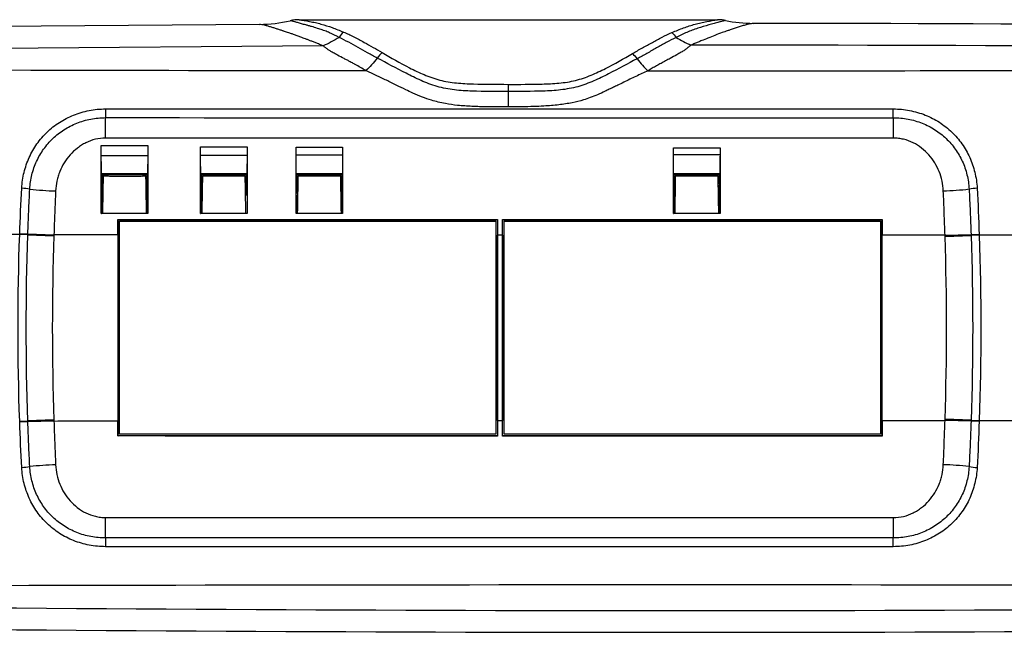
# Model space of a CAD drawing. Header units: millimetres. Extents: x -293 to 8, y -238 to -158.
# Tile 2 of 3: x -228 to -99, y -238 to -158. Entities that reach past the tile are written whole.
import ezdxf

# ---------------------------------------------------------------- set-up
doc = ezdxf.new("R2010")
doc.units = ezdxf.units.MM

msp = doc.modelspace()

# ---------------------------------------------------------------- linework, layer by layer
at = {"color": 7, "linetype": 'Continuous', "lineweight": 25}
for p, q in [((-196.76, -158.32), (-267.79, -158.91)), ((-191.57, -157.71), (-136.83, -157.71)), ((-188.43, -161.13), (-267.75, -161.76)), ((-216.91, -169.39), (-216.91, -170.53)), ((-113.81, -170.54), (-113.81, -169.39)), ((-216.92, -173.2), (-216.91, -170.53)), ((-113.81, -170.54), (-113.81, -173.2)), ((-217.39, -177.96), (-216.84, -177.96)), ((-217.25, -178.19), (-217.39, -178.19)), ((-211.84, -177.96), (-216.84, -177.96)), ((-216.46, -178.19), (-216.84, -177.96)), ((-212.27, -178.22), (-216.41, -178.22)), ((-215.29, -178.12), (-215.29, -178.19)), ((-214.31, -178.14), (-214.31, -178.19)), ((-214.02, -178.11), (-214.02, -178.19)), ((-213.81, -178.11), (-213.81, -178.19)), ((-212.91, -178.16), (-212.91, -178.19)), ((-212.72, -178.15), (-212.72, -178.19)), ((-212.19, -178.18), (-211.84, -177.96)), ((-212.02, -178.07), (-212.02, -178.19)), ((-211.84, -177.96), (-211.5, -177.96)), ((-211.64, -178.19), (-211.5, -178.19)), ((-211.5, -177.96), (-211.5, -178.14)), ((-204.38, -177.97), (-198.5, -177.97)), ((-204.38, -178.19), (-204.24, -178.19)), ((-198.64, -178.19), (-198.5, -178.19)), ((-198.5, -177.97), (-198.5, -178.14)), ((-191.88, -177.98), (-186, -177.98)), ((-191.88, -178.19), (-191.82, -178.19)), ((-191.88, -178.2), (-191.74, -178.2)), ((-188.11, -177.96), (-188.12, -178.19)), ((-186.14, -178.2), (-186, -178.2)), ((-186, -177.98), (-186, -178.14)), ((-142.48, -177.98), (-140.94, -177.98)), ((-142.48, -178.2), (-142.34, -178.2)), ((-141.32, -178.19), (-141.33, -177.96)), ((-136.94, -177.98), (-140.94, -177.98)), ((-140.76, -178.09), (-140.94, -177.98)), ((-137.12, -178.09), (-140.76, -178.09)), ((-140.76, -178.19), (-140.76, -178.09)), ((-137.12, -178.09), (-136.94, -177.98)), ((-137.12, -178.19), (-137.12, -178.09)), ((-136.94, -177.98), (-136.6, -177.98)), ((-136.74, -178.19), (-136.6, -178.19)), ((-136.6, -177.98), (-136.6, -178.14)), ((-217.4, -179.82), (-217.27, -179.81)), ((-198.47, -180.69), (-198.48, -179.31)), ((-191.9, -179.31), (-191.9, -180.44)), ((-185.97, -180.84), (-185.98, -179.31)), ((-217.41, -180.69), (-217.28, -180.69)), ((-211.47, -180.69), (-211.59, -180.69)), ((-204.28, -180.69), (-204.41, -180.69)), ((-198.47, -180.69), (-198.59, -180.69)), ((-191.91, -180.69), (-191.92, -183.02)), ((-185.99, -180.69), (-186.09, -180.69)), ((-136.58, -180.69), (-136.69, -180.69)), ((-215.31, -183.88), (-215.28, -183.91)), ((-215.28, -212.18), (-215.28, -183.91)), ((-215.28, -183.91), (-165.63, -183.91)), ((-215.08, -211.98), (-215.08, -184.08)), ((-215.08, -184.08), (-165.83, -184.08)), ((-191.92, -183.02), (-191.85, -183.02)), ((-186.03, -183.02), (-185.96, -183.02)), ((-165.83, -184.08), (-165.83, -211.98)), ((-165.61, -183.88), (-165.63, -183.91)), ((-165.63, -183.91), (-165.63, -212.18)), ((-164.98, -183.88), (-164.95, -183.91)), ((-164.95, -212.18), (-164.95, -183.91)), ((-164.95, -183.91), (-115.3, -183.91)), ((-164.75, -211.98), (-164.75, -184.08)), ((-164.75, -184.08), (-115.5, -184.08)), ((-115.5, -184.08), (-115.5, -211.98)), ((-115.27, -183.88), (-115.3, -183.91)), ((-115.3, -183.91), (-115.3, -212.18)), ((-227.09, -185.8), (-228.16, -185.75)), ((-227.09, -185.88), (-228.16, -185.84)), ((-227.09, -185.74), (-223.68, -185.85)), ((-227.09, -185.8), (-223.68, -185.91)), ((-227.09, -185.88), (-223.68, -186)), ((-164.98, -185.93), (-165.61, -185.93)), ((-107.04, -185.92), (-103.63, -185.82)), ((-107.04, -185.99), (-103.63, -185.87)), ((-107.04, -186.08), (-103.63, -185.96)), ((-102.57, -185.83), (-103.63, -185.87)), ((-102.56, -185.92), (-103.63, -185.96)), ((-103.63, -210.13), (-107.04, -210.01)), ((-228.16, -210.25), (-227.09, -210.21)), ((-228.16, -210.33), (-227.09, -210.29)), ((-223.68, -210.09), (-227.09, -210.21)), ((-223.68, -210.18), (-227.09, -210.29)), ((-223.68, -210.24), (-227.09, -210.34)), ((-165.61, -210.16), (-164.98, -210.16)), ((-103.63, -210.21), (-107.04, -210.1)), ((-103.63, -210.27), (-107.04, -210.17)), ((-103.63, -210.13), (-102.56, -210.17)), ((-103.63, -210.21), (-102.57, -210.26)), ((-215.31, -212.2), (-215.28, -212.18)), ((-165.63, -212.18), (-215.28, -212.18)), ((-165.83, -211.98), (-215.08, -211.98)), ((-165.61, -212.21), (-165.63, -212.18)), ((-164.98, -212.21), (-164.95, -212.18)), ((-115.3, -212.18), (-164.95, -212.18)), ((-115.5, -211.98), (-164.75, -211.98)), ((-115.27, -212.21), (-115.3, -212.18)), ((-216.91, -225.55), (-216.92, -222.88)), ((-113.81, -222.89), (-113.81, -225.55)), ((-216.91, -225.55), (-216.91, -226.69)), ((-113.81, -226.69), (-113.81, -225.55))]:
    msp.add_line(p, q, dxfattribs=at)
at = {"color": 8, "linetype": 'Continuous', "lineweight": 25}
for p, q in [((-217.24, -178.21), (-217.39, -178.21)), ((-213.44, -178.14), (-213.44, -178.19)), ((-204.4, -179.05), (-204.25, -179.05)), ((-198.62, -179.02), (-198.48, -179.02)), ((-191.9, -178.99), (-191.75, -178.99)), ((-186.12, -179.06), (-185.98, -179.06)), ((-136.58, -179.64), (-136.71, -179.64))]:
    msp.add_line(p, q, dxfattribs=at)
at = {"color": 7, "linetype": 'Continuous', "lineweight": 25, "flags": 128}
for points in [[(-217.46, -177.89), (-217.42, -177.93), (-217.39, -177.96)], [(-217.38, -178.14), (-217.39, -178.03), (-217.39, -177.96)], [(-211.42, -177.89), (-211.46, -177.93), (-211.5, -177.96)], [(-204.46, -177.89), (-204.42, -177.93), (-204.38, -177.97)], [(-204.38, -178.14), (-204.38, -178.03), (-204.38, -177.97)], [(-198.42, -177.89), (-198.46, -177.93), (-198.5, -177.97)], [(-191.96, -177.89), (-191.92, -177.93), (-191.88, -177.98)], [(-191.88, -178.14), (-191.88, -178.03), (-191.88, -177.98)], [(-185.92, -177.89), (-185.96, -177.93), (-186, -177.98)], [(-142.57, -177.89), (-142.52, -177.94), (-142.48, -177.98)], [(-142.48, -178.14), (-142.48, -178.04), (-142.48, -177.98)], [(-136.51, -177.89), (-136.56, -177.94), (-136.6, -177.98)], [(-142.49, -180.69), (-142.48, -181.27), (-142.47, -181.87), (-142.46, -182.48)], [(-142.45, -183.08), (-142.46, -182.26), (-142.47, -181.47), (-142.49, -180.69)], [(-142.46, -182.48), (-142.45, -182.66), (-142.45, -182.81), (-142.45, -182.94), (-142.45, -183.03), (-142.45, -183.08)], [(-217.49, -183.09), (-217.47, -183.07), (-217.45, -183.05), (-217.42, -183.02)], [(-211.39, -183.09), (-211.42, -183.06), (-211.46, -183.02)], [(-204.49, -183.09), (-204.45, -183.06), (-204.42, -183.02)], [(-198.39, -183.09), (-198.43, -183.06), (-198.46, -183.02)], [(-191.99, -183.09), (-191.95, -183.06), (-191.92, -183.02)], [(-185.89, -183.09), (-185.93, -183.06), (-185.96, -183.02)], [(-142.59, -183.09), (-142.55, -183.06), (-142.52, -183.02)], [(-136.49, -183.09), (-136.53, -183.06), (-136.56, -183.02)]]:
    msp.add_lwpolyline(points, dxfattribs=at)
at = {"color": 7, "linetype": 'Continuous', "lineweight": 25}
for centre, radius, start, end in [((-142.36, -11036.67), 10878.48, 89.339383, 89.946209), ((-142.36, -11036.67), 10875.63, 89.339383, 89.989095), ((-228.49, -191.03), 11.27, 81.5527, 86.9493), ((-222.34, -142.24), 37.9, 263.1947, 268.3126), ((-108.37, -142.82), 37.32, 271.7073, 276.8985), ((-102.23, -190.84), 11.08, 93.1105, 98.5919), ((-228.49, -205.06), 11.27, 273.0505, 278.447), ((-222.34, -253.85), 37.9, 91.6873, 96.8052), ((-108.37, -253.26), 37.32, 83.1017, 88.2928), ((-102.23, -205.25), 11.09, 261.4083, 266.8897), ((-142.36, 10640.58), 10875.63, 269.339383, 270.660617), ((-142.36, 10640.58), 10878.48, 269.339383, 270.660617)]:
    msp.add_arc(centre, radius, start, end, dxfattribs=at)
for points, knots in [([(-188.43, -161.13), (-188.59, -161.07), (-188.92, -160.94), (-189.38, -160.75), (-189.81, -160.58), (-190.21, -160.43), (-190.57, -160.29), (-190.9, -160.17), (-191.2, -160.05), (-191.55, -159.92), (-191.95, -159.77), (-192.39, -159.61), (-192.77, -159.48), (-193.09, -159.37), (-193.36, -159.29), (-193.56, -159.22), (-193.82, -159.14), (-194.15, -159.03), (-194.57, -158.89), (-194.99, -158.75), (-195.43, -158.62), (-195.81, -158.51), (-196.16, -158.43), (-196.47, -158.37), (-196.67, -158.34), (-196.77, -158.32)], [0, 0, 0, 0, 0.054045, 0.104605, 0.151681, 0.195276, 0.235392, 0.272034, 0.305206, 0.334916, 0.391553, 0.441657, 0.485229, 0.522268, 0.552777, 0.576757, 0.594212, 0.64407, 0.696614, 0.75192, 0.810053, 0.871067, 0.914139, 0.957117, 1, 1, 1, 1]), ([(-196.76, -158.32), (-196.76, -158.32), (-196.76, -158.32), (-196.76, -158.32), (-195.41, -158.32), (-194.06, -158.16), (-192.75, -157.84)], [0.000525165, 0.000525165, 0.000525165, 0.000525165, 0.000525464, 0.000525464, 0.000525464, 0.004571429, 0.004571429, 0.004571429, 0.004571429]), ([(-191.57, -157.71), (-191.64, -157.71), (-191.77, -157.71), (-191.97, -157.72), (-192.2, -157.74), (-192.46, -157.78), (-192.65, -157.82), (-192.75, -157.84)], [0, 0, 0, 0, 0.166726, 0.333362, 0.499978, 0.752348, 1, 1, 1, 1]), ([(-190.72, -158.4), (-190.91, -158.34), (-191.09, -158.29), (-191.45, -158.19), (-191.63, -158.14), (-191.79, -158.09)], [0, 0, 0, 0, 0.5, 0.5, 1, 1, 1, 1]), ([(-191.57, -157.71), (-191.16, -157.77), (-190.7, -157.85), (-190.08, -157.97), (-189.95, -157.99), (-189.71, -158.04), (-189.58, -158.06), (-189.21, -158.15), (-188.97, -158.21), (-188.23, -158.41), (-187.75, -158.57), (-186.78, -158.92), (-186.28, -159.11), (-185.79, -159.32)], [0, 0, 0, 0, 0.25, 0.25, 0.3125, 0.3125, 0.375, 0.375, 0.5, 0.5, 0.75, 0.75, 1, 1, 1, 1]), ([(-189.18, -158.84), (-189.44, -158.75), (-189.7, -158.68), (-190.08, -158.57), (-190.21, -158.53), (-190.4, -158.48), (-190.46, -158.46), (-190.59, -158.43), (-190.65, -158.42), (-190.72, -158.4)], [0, 0, 0, 0, 0.5, 0.5, 0.75, 0.75, 0.875, 0.875, 1, 1, 1, 1]), ([(-142.78, -159.38), (-142.27, -159.17), (-141.76, -158.97), (-140.76, -158.6), (-140.26, -158.44), (-139.51, -158.23), (-139.26, -158.17), (-138.87, -158.08), (-138.75, -158.05), (-138.49, -158), (-138.36, -157.98), (-137.73, -157.86), (-137.26, -157.78), (-136.83, -157.71)], [0, 0, 0, 0, 0.25, 0.25, 0.5, 0.5, 0.625, 0.625, 0.6875, 0.6875, 0.75, 0.75, 1, 1, 1, 1]), ([(-136.64, -158.03), (-136.74, -158.06), (-136.84, -158.09), (-137.05, -158.15), (-137.16, -158.18), (-137.38, -158.24), (-137.49, -158.27), (-137.72, -158.34), (-137.83, -158.37), (-138.44, -158.53), (-138.92, -158.67), (-139.65, -158.91), (-139.89, -158.99), (-140.37, -159.17), (-140.61, -159.27), (-141.32, -159.57), (-141.79, -159.8), (-142.25, -160.04)], [0, 0, 0, 0, 0.0625, 0.0625, 0.125, 0.125, 0.1875, 0.1875, 0.25, 0.25, 0.5, 0.5, 0.625, 0.625, 0.75, 0.75, 1, 1, 1, 1]), ([(-132.14, -158.19), (-132.24, -158.21), (-132.43, -158.24), (-132.74, -158.3), (-133.13, -158.39), (-133.59, -158.52), (-134.12, -158.69), (-134.63, -158.87), (-135.1, -159.03), (-135.63, -159.2), (-136.3, -159.43), (-137.14, -159.75), (-138.03, -160.11), (-138.76, -160.4), (-139.35, -160.64), (-139.82, -160.83), (-140.13, -160.97), (-140.29, -161.03)], [0, 0, 0, 0, 0.039757, 0.083553, 0.131388, 0.207979, 0.279652, 0.346524, 0.408735, 0.455034, 0.534075, 0.645864, 0.751309, 0.842792, 0.894818, 0.947221, 1, 1, 1, 1]), ([(-135.78, -157.81), (-135.84, -157.8), (-135.95, -157.78), (-136.12, -157.75), (-136.33, -157.73), (-136.56, -157.71), (-136.74, -157.71), (-136.83, -157.71)], [0, 0, 0, 0, 0.166079, 0.332715, 0.500046, 0.752842, 1, 1, 1, 1]), ([(-188.87, -158.94), (-188.87, -158.94), (-188.87, -158.94), (-188.87, -158.94), (-188.97, -158.9), (-189.08, -158.87), (-189.18, -158.84), (-189.18, -158.84), (-189.18, -158.84), (-189.18, -158.84)], [-0.00000006, -0.00000006, -0.00000006, -0.00000006, 0, 0, 0, 0.0003968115, 0.0003968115, 0.0003968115, 0.0003968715, 0.0003968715, 0.0003968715, 0.0003968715]), ([(-186.34, -160.02), (-186.76, -159.81), (-187.18, -159.61), (-187.8, -159.34), (-188.01, -159.25), (-188.44, -159.09), (-188.65, -159.01), (-188.87, -158.94)], [0, 0, 0, 0, 0.5, 0.5, 0.75, 0.75, 1, 1, 1, 1]), ([(-185.79, -159.32), (-185.32, -159.51), (-184.87, -159.73), (-183.96, -160.18), (-183.52, -160.42), (-183.08, -160.68)], [0, 0, 0, 0, 0.5, 0.5, 1, 1, 1, 1]), ([(-145.35, -160.68), (-144.93, -160.44), (-144.51, -160.21), (-143.65, -159.77), (-143.22, -159.57), (-142.78, -159.38)], [0, 0, 0, 0, 0.5, 0.5, 1, 1, 1, 1]), ([(-181.36, -162.73), (-181.78, -162.5), (-182.2, -162.27), (-183.03, -161.81), (-183.44, -161.57), (-184.68, -160.88), (-185.51, -160.44), (-186.34, -160.02)], [0, 0, 0, 0, 0.25, 0.25, 0.5, 0.5, 1, 1, 1, 1]), ([(-183.08, -160.68), (-182.68, -160.89), (-182.28, -161.11), (-181.5, -161.55), (-181.11, -161.78), (-180.72, -162.01)], [0, 0, 0, 0, 0.5, 0.5, 1, 1, 1, 1]), ([(-147.95, -162.14), (-147.52, -161.89), (-147.09, -161.64), (-146.22, -161.15), (-145.79, -160.91), (-145.35, -160.68)], [0, 0, 0, 0, 0.5, 0.5, 1, 1, 1, 1]), ([(-142.25, -160.04), (-142.68, -160.26), (-143.1, -160.47), (-143.95, -160.93), (-144.37, -161.16), (-145.21, -161.64), (-145.63, -161.88), (-146.48, -162.35), (-146.91, -162.59), (-147.34, -162.82)], [0, 0, 0, 0, 0.25, 0.25, 0.5, 0.5, 0.75, 0.75, 1, 1, 1, 1]), ([(-140.29, -161.03), (-140.34, -161.08), (-140.44, -161.17), (-140.6, -161.3), (-140.77, -161.44), (-140.95, -161.57), (-141.15, -161.7), (-141.35, -161.84), (-141.69, -162.05), (-142.24, -162.36), (-142.93, -162.73), (-143.62, -163.1), (-144.21, -163.42), (-144.79, -163.74), (-145.36, -164.07), (-145.74, -164.28), (-145.92, -164.39)], [0, 0, 0, 0, 0.032458, 0.065921, 0.100427, 0.136007, 0.172692, 0.210508, 0.249481, 0.353743, 0.499391, 0.601793, 0.703046, 0.803159, 0.902141, 1, 1, 1, 1]), ([(-182.84, -164.37), (-183.08, -164.24), (-183.56, -163.98), (-184.06, -163.67), (-184.42, -163.47), (-184.63, -163.36), (-184.92, -163.2), (-185.29, -163.01), (-185.84, -162.73), (-186.47, -162.4), (-187.08, -162.07), (-187.51, -161.81), (-187.85, -161.58), (-188.15, -161.36), (-188.34, -161.21), (-188.43, -161.13)], [0, 0, 0, 0, 0.126524, 0.250431, 0.275837, 0.313557, 0.3636, 0.425971, 0.500672, 0.645698, 0.750823, 0.818086, 0.881948, 0.942536, 1, 1, 1, 1]), ([(-180.72, -162.01), (-179.56, -162.68), (-178.38, -163.37), (-176.52, -164.32), (-175.88, -164.63), (-174.9, -165.04), (-174.57, -165.17), (-173.88, -165.41), (-173.53, -165.52), (-172.46, -165.8), (-171.73, -165.91), (-170.25, -166.06), (-169.5, -166.1), (-167.24, -166.17), (-165.74, -166.17), (-164.24, -166.17)], [0, 0, 0, 0, 0.25, 0.25, 0.375, 0.375, 0.4375, 0.4375, 0.5, 0.5, 0.625, 0.625, 0.75, 0.75, 1, 1, 1, 1]), ([(-164.24, -166.17), (-162.75, -166.17), (-161.27, -166.18), (-159.05, -166.11), (-158.31, -166.08), (-157.21, -165.97), (-156.84, -165.93), (-156.11, -165.81), (-155.75, -165.74), (-154.69, -165.48), (-154.02, -165.24), (-152.73, -164.71), (-152.1, -164.41), (-150.26, -163.48), (-149.09, -162.81), (-147.95, -162.14)], [0, 0, 0, 0, 0.25, 0.25, 0.375, 0.375, 0.4375, 0.4375, 0.5, 0.5, 0.625, 0.625, 0.75, 0.75, 1, 1, 1, 1]), ([(-164.24, -167.1), (-165.8, -167.11), (-167.37, -167.11), (-169.71, -167.03), (-170.49, -166.99), (-172.03, -166.81), (-172.78, -166.67), (-173.89, -166.35), (-174.25, -166.23), (-174.95, -165.96), (-175.29, -165.82), (-176.3, -165.37), (-176.95, -165.05), (-178.88, -164.08), (-180.12, -163.39), (-181.36, -162.73)], [0, 0, 0, 0, 0.25, 0.25, 0.375, 0.375, 0.5, 0.5, 0.5625, 0.5625, 0.625, 0.625, 0.75, 0.75, 1, 1, 1, 1]), ([(-147.34, -162.82), (-148.56, -163.48), (-149.8, -164.15), (-151.72, -165.12), (-152.36, -165.43), (-153.69, -166.01), (-154.38, -166.28), (-155.47, -166.58), (-155.84, -166.66), (-156.6, -166.8), (-156.98, -166.86), (-158.11, -166.99), (-158.88, -167.03), (-161.17, -167.11), (-162.7, -167.1), (-164.24, -167.1)], [0, 0, 0, 0, 0.25, 0.25, 0.375, 0.375, 0.5, 0.5, 0.5625, 0.5625, 0.625, 0.625, 0.75, 0.75, 1, 1, 1, 1]), ([(-164.22, -169.13), (-164.6, -169.13), (-165.32, -169.13), (-166.36, -169.13), (-167.32, -169.12), (-168.18, -169.09), (-169.34, -169.05), (-170.76, -168.95), (-172.23, -168.75), (-173.37, -168.5), (-174.38, -168.23), (-175.5, -167.84), (-176.61, -167.36), (-177.72, -166.83), (-178.87, -166.27), (-180.16, -165.64), (-181.51, -165), (-182.4, -164.58), (-182.84, -164.37)], [0, 0, 0, 0, 0.056292, 0.108028, 0.155215, 0.197858, 0.235967, 0.329233, 0.409327, 0.457559, 0.503977, 0.567766, 0.639127, 0.692411, 0.761403, 0.841434, 0.920966, 1, 1, 1, 1]), ([(-145.92, -164.4), (-146.18, -164.52), (-146.71, -164.76), (-147.51, -165.13), (-148.3, -165.51), (-149.09, -165.9), (-149.8, -166.25), (-150.43, -166.56), (-150.98, -166.82), (-151.67, -167.15), (-152.49, -167.53), (-153.44, -167.91), (-154.53, -168.28), (-155.91, -168.62), (-157.65, -168.88), (-159.33, -169.02), (-160.95, -169.08), (-162.51, -169.12), (-163.63, -169.13), (-164.23, -169.13)], [0, 0, 0, 0, 0.047797, 0.095535, 0.143214, 0.190834, 0.238396, 0.271808, 0.304219, 0.335633, 0.39456, 0.447862, 0.49573, 0.574938, 0.664132, 0.76412, 0.830504, 0.90912, 1, 1, 1, 1]), ([(-227.89, -179.77), (-227.85, -179.06), (-227.75, -178.37), (-227.5, -177.36), (-227.41, -177.03), (-227.18, -176.38), (-227.05, -176.05), (-226.63, -175.12), (-226.29, -174.53), (-225.51, -173.42), (-225.06, -172.89), (-224.08, -171.95), (-223.55, -171.53), (-222.68, -170.97), (-222.37, -170.79), (-221.75, -170.47), (-221.43, -170.33), (-220.46, -169.94), (-219.78, -169.73), (-218.36, -169.46), (-217.64, -169.39), (-216.91, -169.39)], [0, 0, 0, 0, 0.125, 0.125, 0.1875, 0.1875, 0.25, 0.25, 0.375, 0.375, 0.5, 0.5, 0.625, 0.625, 0.6875, 0.6875, 0.75, 0.75, 0.875, 0.875, 1, 1, 1, 1]), ([(-113.81, -169.39), (-113.08, -169.39), (-112.37, -169.46), (-111.32, -169.66), (-110.97, -169.75), (-110.28, -169.95), (-109.95, -170.06), (-108.97, -170.45), (-108.36, -170.77), (-107.2, -171.51), (-106.65, -171.94), (-105.66, -172.89), (-105.22, -173.41), (-104.63, -174.24), (-104.45, -174.52), (-104.11, -175.12), (-103.95, -175.42), (-103.53, -176.36), (-103.31, -177.01), (-103.06, -178.02), (-102.99, -178.37), (-102.89, -179.06), (-102.85, -179.41), (-102.83, -179.77)], [0, 0, 0, 0, 0.125, 0.125, 0.1875, 0.1875, 0.25, 0.25, 0.375, 0.375, 0.5, 0.5, 0.625, 0.625, 0.6875, 0.6875, 0.75, 0.75, 0.875, 0.875, 0.9375, 0.9375, 1, 1, 1, 1]), ([(-226.84, -179.88), (-226.8, -179.24), (-226.71, -178.62), (-226.49, -177.71), (-226.4, -177.41), (-226.19, -176.83), (-226.08, -176.53), (-225.69, -175.69), (-225.38, -175.16), (-224.67, -174.16), (-224.26, -173.68), (-223.37, -172.83), (-222.89, -172.45), (-222.1, -171.95), (-221.83, -171.79), (-221.27, -171.5), (-220.98, -171.37), (-220.1, -171.02), (-219.49, -170.84), (-218.54, -170.66), (-218.21, -170.61), (-217.57, -170.55), (-217.24, -170.53), (-216.91, -170.53)], [0, 0, 0, 0, 0.125, 0.125, 0.1875, 0.1875, 0.25, 0.25, 0.375, 0.375, 0.5, 0.5, 0.625, 0.625, 0.6875, 0.6875, 0.75, 0.75, 0.875, 0.875, 0.9375, 0.9375, 1, 1, 1, 1]), ([(-113.81, -170.54), (-113.15, -170.54), (-112.51, -170.6), (-111.25, -170.84), (-110.63, -171.02), (-109.45, -171.49), (-108.89, -171.77), (-108.1, -172.28), (-107.84, -172.46), (-107.36, -172.84), (-107.13, -173.05), (-106.68, -173.47), (-106.47, -173.69), (-106.07, -174.16), (-105.87, -174.4), (-105.34, -175.15), (-105.03, -175.68), (-104.65, -176.52), (-104.53, -176.81), (-104.33, -177.4), (-104.24, -177.7), (-104.02, -178.61), (-103.92, -179.24), (-103.89, -179.88)], [0, 0, 0, 0, 0.125, 0.125, 0.25, 0.25, 0.375, 0.375, 0.4375, 0.4375, 0.5, 0.5, 0.5625, 0.5625, 0.625, 0.625, 0.75, 0.75, 0.8125, 0.8125, 0.875, 0.875, 1, 1, 1, 1]), ([(-216.92, -173.2), (-217.37, -173.2), (-217.81, -173.26), (-218.69, -173.47), (-219.1, -173.63), (-219.7, -173.92), (-219.89, -174.03), (-220.26, -174.26), (-220.44, -174.39), (-220.96, -174.78), (-221.27, -175.08), (-221.85, -175.73), (-222.11, -176.07), (-222.56, -176.8), (-222.75, -177.18), (-222.99, -177.78), (-223.07, -177.99), (-223.19, -178.41), (-223.25, -178.62), (-223.39, -179.25), (-223.44, -179.69), (-223.46, -180.13)], [0, 0, 0, 0, 0.125, 0.125, 0.25, 0.25, 0.3125, 0.3125, 0.375, 0.375, 0.5, 0.5, 0.625, 0.625, 0.75, 0.75, 0.8125, 0.8125, 0.875, 0.875, 1, 1, 1, 1]), ([(-107.26, -180.13), (-107.3, -179.24), (-107.48, -178.4), (-107.96, -177.2), (-108.16, -176.81), (-108.61, -176.08), (-108.86, -175.73), (-109.44, -175.09), (-109.76, -174.79), (-110.45, -174.25), (-110.82, -174.02), (-111.61, -173.62), (-112.03, -173.47), (-112.68, -173.31), (-112.91, -173.27), (-113.35, -173.22), (-113.58, -173.2), (-113.81, -173.2)], [0, 0, 0, 0, 0.25, 0.25, 0.375, 0.375, 0.5, 0.5, 0.625, 0.625, 0.75, 0.75, 0.875, 0.875, 0.9375, 0.9375, 1, 1, 1, 1]), ([(-217.49, -183.09), (-217.49, -181.56), (-217.49, -180.04), (-217.49, -177.04), (-217.49, -175.58), (-217.49, -174.16)], [0, 0, 0, 0, 0.5, 0.5, 1, 1, 1, 1]), ([(-217.49, -174.16), (-216.47, -174.16), (-215.46, -174.16), (-214.44, -174.16), (-213.42, -174.16), (-212.41, -174.16), (-211.39, -174.16)], [0.000050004, 0.000050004, 0.000050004, 0.000050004, 0.003102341, 0.003102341, 0.003102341, 0.006150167, 0.006150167, 0.006150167, 0.006150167]), ([(-217.48, -175.55), (-217.48, -175.32), (-217.49, -175.09), (-217.49, -174.61), (-217.49, -174.38), (-217.49, -174.16)], [0, 0, 0, 0, 0.5, 0.5, 1, 1, 1, 1]), ([(-211.39, -174.16), (-211.39, -174.38), (-211.39, -174.61), (-211.39, -175.09), (-211.4, -175.32), (-211.4, -175.55)], [0, 0, 0, 0, 0.5, 0.5, 1, 1, 1, 1]), ([(-211.39, -174.16), (-211.39, -175.58), (-211.39, -177.05), (-211.39, -180.04), (-211.39, -181.56), (-211.39, -183.09)], [0, 0, 0, 0, 0.5, 0.5, 1, 1, 1, 1]), ([(-204.49, -183.09), (-204.49, -181.59), (-204.49, -180.1), (-204.49, -177.16), (-204.49, -175.73), (-204.49, -174.33)], [0, 0, 0, 0, 0.5, 0.5, 1, 1, 1, 1]), ([(-204.49, -174.33), (-203.47, -174.33), (-202.46, -174.33), (-201.44, -174.33), (-200.42, -174.33), (-199.41, -174.33), (-198.39, -174.33)], [0.000050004, 0.000050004, 0.000050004, 0.000050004, 0.003101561, 0.003101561, 0.003101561, 0.006150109, 0.006150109, 0.006150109, 0.006150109]), ([(-204.48, -175.48), (-204.49, -175.29), (-204.49, -175.09), (-204.49, -174.7), (-204.49, -174.51), (-204.49, -174.33)], [0, 0, 0, 0, 0.5, 0.5, 1, 1, 1, 1]), ([(-198.39, -174.33), (-198.39, -174.51), (-198.39, -174.7), (-198.39, -175.09), (-198.39, -175.29), (-198.4, -175.48)], [0, 0, 0, 0, 0.5, 0.5, 1, 1, 1, 1]), ([(-198.39, -174.33), (-198.39, -175.73), (-198.39, -177.17), (-198.39, -180.1), (-198.39, -181.59), (-198.39, -183.09)], [0, 0, 0, 0, 0.5, 0.5, 1, 1, 1, 1]), ([(-191.99, -183.09), (-191.99, -181.6), (-191.99, -180.11), (-191.99, -177.19), (-191.99, -175.77), (-191.99, -174.38)], [0, 0, 0, 0, 0.5, 0.5, 1, 1, 1, 1]), ([(-191.99, -174.38), (-190.97, -174.38), (-189.96, -174.38), (-188.94, -174.38), (-187.92, -174.38), (-186.91, -174.38), (-185.89, -174.38)], [0.000050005, 0.000050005, 0.000050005, 0.000050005, 0.003101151, 0.003101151, 0.003101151, 0.006150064, 0.006150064, 0.006150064, 0.006150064]), ([(-191.98, -175.46), (-191.99, -175.28), (-191.99, -175.09), (-191.99, -174.73), (-191.99, -174.55), (-191.99, -174.38)], [0, 0, 0, 0, 0.5, 0.5, 1, 1, 1, 1]), ([(-185.89, -174.38), (-185.89, -174.55), (-185.89, -174.72), (-185.89, -175.09), (-185.89, -175.28), (-185.9, -175.46)], [0, 0, 0, 0, 0.5, 0.5, 1, 1, 1, 1]), ([(-185.89, -174.38), (-185.89, -175.77), (-185.89, -177.2), (-185.89, -180.12), (-185.89, -181.6), (-185.89, -183.09)], [0, 0, 0, 0, 0.5, 0.5, 1, 1, 1, 1]), ([(-142.59, -183.09), (-142.59, -181.61), (-142.59, -180.15), (-142.59, -177.26), (-142.59, -175.85), (-142.59, -174.48)], [0, 0, 0, 0, 0.5, 0.5, 1, 1, 1, 1]), ([(-142.59, -174.48), (-141.57, -174.48), (-140.56, -174.48), (-139.54, -174.48), (-138.52, -174.48), (-137.51, -174.48), (-136.49, -174.48)], [0.000050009, 0.000050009, 0.000050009, 0.000050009, 0.003099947, 0.003099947, 0.003099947, 0.006149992, 0.006149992, 0.006149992, 0.006149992]), ([(-142.59, -175.39), (-142.59, -175.23), (-142.59, -175.08), (-142.59, -174.77), (-142.59, -174.62), (-142.59, -174.48)], [0, 0, 0, 0, 0.5, 0.5, 1, 1, 1, 1]), ([(-136.49, -174.48), (-136.49, -175.85), (-136.49, -177.27), (-136.49, -180.15), (-136.49, -181.61), (-136.49, -183.09)], [0, 0, 0, 0, 0.5, 0.5, 1, 1, 1, 1]), ([(-136.49, -174.48), (-136.49, -174.62), (-136.49, -174.77), (-136.49, -175.07), (-136.49, -175.23), (-136.49, -175.39)], [0, 0, 0, 0, 0.5, 0.5, 1, 1, 1, 1]), ([(-217.46, -177.89), (-217.46, -177.65), (-217.46, -177.4), (-217.46, -177.15), (-217.47, -176.88), (-217.47, -176.61), (-217.47, -176.35), (-217.48, -176.08), (-217.48, -175.82), (-217.48, -175.55)], [0, 0, 0, 0, 0.00078384, 0.00078384, 0.00078384, 0.001622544, 0.001622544, 0.001622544, 0.002461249, 0.002461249, 0.002461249, 0.002461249]), ([(-211.4, -175.55), (-212.41, -175.55), (-213.42, -175.55), (-214.44, -175.55), (-215.45, -175.55), (-216.47, -175.55), (-217.48, -175.55)], [0.000056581, 0.000056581, 0.000056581, 0.000056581, 0.003096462, 0.003096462, 0.003096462, 0.006139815, 0.006139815, 0.006139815, 0.006139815]), ([(-211.4, -175.55), (-211.4, -175.94), (-211.41, -176.33), (-211.41, -176.72), (-211.42, -177.11), (-211.42, -177.5), (-211.42, -177.89)], [0, 0, 0, 0, 0.00123066, 0.00123066, 0.00123066, 0.00246132, 0.00246132, 0.00246132, 0.00246132]), ([(-204.46, -177.89), (-204.46, -177.65), (-204.47, -177.4), (-204.47, -177.16), (-204.47, -176.91), (-204.47, -176.67), (-204.48, -176.42), (-204.48, -176.11), (-204.48, -175.79), (-204.48, -175.48)], [0, 0, 0, 0, 0.000749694, 0.000749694, 0.000749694, 0.001499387, 0.001499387, 0.001499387, 0.002458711, 0.002458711, 0.002458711, 0.002458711]), ([(-198.4, -175.48), (-199.41, -175.48), (-200.43, -175.48), (-201.44, -175.48), (-202.46, -175.48), (-203.47, -175.48), (-204.48, -175.48)], [0.000054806, 0.000054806, 0.000054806, 0.000054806, 0.003100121, 0.003100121, 0.003100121, 0.006143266, 0.006143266, 0.006143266, 0.006143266]), ([(-198.4, -175.48), (-198.4, -175.88), (-198.4, -176.28), (-198.41, -176.69), (-198.41, -177.09), (-198.41, -177.49), (-198.42, -177.89)], [0, 0, 0, 0, 0.0012293, 0.0012293, 0.0012293, 0.002458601, 0.002458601, 0.002458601, 0.002458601]), ([(-191.96, -177.89), (-191.97, -177.65), (-191.97, -177.4), (-191.97, -177.16), (-191.97, -176.92), (-191.97, -176.67), (-191.98, -176.43), (-191.98, -176.1), (-191.98, -175.78), (-191.98, -175.46)], [0, 0, 0, 0, 0.000742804, 0.000742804, 0.000742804, 0.001485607, 0.001485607, 0.001485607, 0.002465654, 0.002465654, 0.002465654, 0.002465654]), ([(-185.9, -175.46), (-186.91, -175.46), (-187.93, -175.46), (-188.94, -175.46), (-189.96, -175.46), (-190.97, -175.46), (-191.98, -175.46)], [0.000054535, 0.000054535, 0.000054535, 0.000054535, 0.003100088, 0.003100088, 0.003100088, 0.006144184, 0.006144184, 0.006144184, 0.006144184]), ([(-185.9, -175.46), (-185.9, -175.86), (-185.9, -176.27), (-185.91, -176.68), (-185.91, -177.08), (-185.91, -177.49), (-185.92, -177.89)], [0, 0, 0, 0, 0.001232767, 0.001232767, 0.001232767, 0.002465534, 0.002465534, 0.002465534, 0.002465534]), ([(-142.57, -177.89), (-142.57, -177.48), (-142.57, -177.06), (-142.58, -176.64), (-142.58, -176.22), (-142.58, -175.8), (-142.59, -175.39)], [0, 0, 0, 0, 0.001256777, 0.001256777, 0.001256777, 0.002513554, 0.002513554, 0.002513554, 0.002513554]), ([(-136.49, -175.39), (-137.51, -175.39), (-138.52, -175.39), (-139.54, -175.39), (-140.56, -175.39), (-141.57, -175.39), (-142.59, -175.39)], [0.000053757, 0.000053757, 0.000053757, 0.000053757, 0.003100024, 0.003100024, 0.003100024, 0.006146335, 0.006146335, 0.006146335, 0.006146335]), ([(-136.49, -175.39), (-136.5, -175.8), (-136.5, -176.22), (-136.5, -176.64), (-136.51, -177.06), (-136.51, -177.48), (-136.51, -177.89)], [0, 0, 0, 0, 0.001256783, 0.001256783, 0.001256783, 0.002513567, 0.002513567, 0.002513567, 0.002513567]), ([(-211.42, -177.89), (-211.95, -177.89), (-212.47, -177.89), (-212.99, -177.89), (-213.51, -177.89), (-214.04, -177.89), (-214.56, -177.89), (-215.53, -177.89), (-216.49, -177.89), (-217.46, -177.89)], [0, 0, 0, 0, 0.00156768, 0.00156768, 0.00156768, 0.003135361, 0.003135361, 0.003135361, 0.006030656, 0.006030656, 0.006030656, 0.006030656]), ([(-217.38, -178.14), (-217.39, -178.28), (-217.39, -178.42), (-217.39, -178.56), (-217.39, -178.69), (-217.4, -178.83), (-217.4, -178.97)], [0.003243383, 0.003243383, 0.003243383, 0.003243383, 0.003885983, 0.003885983, 0.003885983, 0.004527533, 0.004527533, 0.004527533, 0.004527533]), ([(-217.24, -178.19), (-217.25, -178.94), (-217.26, -179.72), (-217.29, -181.36), (-217.31, -182.21), (-217.32, -183.09)], [0, 0, 0, 0, 0.5, 0.5, 1, 1, 1, 1]), ([(-211.5, -177.99), (-211.5, -177.99), (-211.53, -177.99), (-211.64, -177.99), (-211.77, -177.99), (-211.83, -177.99)], [0, 0, 0, 0, 0.0186, 0.568459, 1, 1, 1, 1]), ([(-211.55, -183.09), (-211.57, -182.2), (-211.58, -181.35), (-211.61, -179.72), (-211.62, -178.94), (-211.64, -178.19)], [0, 0, 0, 0, 0.5, 0.5, 1, 1, 1, 1]), ([(-211.48, -178.97), (-211.48, -178.83), (-211.49, -178.69), (-211.49, -178.56), (-211.49, -178.42), (-211.49, -178.28), (-211.5, -178.14)], [0.003243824, 0.003243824, 0.003243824, 0.003243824, 0.003885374, 0.003885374, 0.003885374, 0.004527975, 0.004527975, 0.004527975, 0.004527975]), ([(-198.42, -177.89), (-199.43, -177.89), (-200.43, -177.89), (-201.44, -177.89), (-202.45, -177.89), (-203.45, -177.89), (-204.46, -177.89)], [0, 0, 0, 0, 0.003022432, 0.003022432, 0.003022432, 0.006044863, 0.006044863, 0.006044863, 0.006044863]), ([(-204.38, -178.14), (-204.39, -178.28), (-204.39, -178.42), (-204.39, -178.56), (-204.39, -178.69), (-204.39, -178.83), (-204.4, -178.97)], [0.003243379, 0.003243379, 0.003243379, 0.003243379, 0.003885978, 0.003885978, 0.003885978, 0.004527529, 0.004527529, 0.004527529, 0.004527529]), ([(-198.48, -178.97), (-198.49, -178.83), (-198.49, -178.69), (-198.49, -178.56), (-198.49, -178.42), (-198.5, -178.28), (-198.5, -178.14)], [0.00324382, 0.00324382, 0.00324382, 0.00324382, 0.00388537, 0.00388537, 0.00388537, 0.00452797, 0.00452797, 0.00452797, 0.00452797]), ([(-185.92, -177.89), (-186.92, -177.89), (-187.93, -177.89), (-188.94, -177.89), (-189.95, -177.89), (-190.96, -177.89), (-191.96, -177.89)], [0, 0, 0, 0, 0.003024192, 0.003024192, 0.003024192, 0.006048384, 0.006048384, 0.006048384, 0.006048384]), ([(-191.88, -178.14), (-191.88, -178.28), (-191.89, -178.42), (-191.89, -178.56), (-191.89, -178.69), (-191.89, -178.83), (-191.9, -178.97)], [0.003243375, 0.003243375, 0.003243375, 0.003243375, 0.003885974, 0.003885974, 0.003885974, 0.004527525, 0.004527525, 0.004527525, 0.004527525]), ([(-185.99, -178.97), (-185.99, -178.83), (-185.99, -178.69), (-185.99, -178.56), (-185.99, -178.42), (-186, -178.28), (-186, -178.14)], [0.003243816, 0.003243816, 0.003243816, 0.003243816, 0.003885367, 0.003885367, 0.003885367, 0.004527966, 0.004527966, 0.004527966, 0.004527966]), ([(-136.51, -177.89), (-137.52, -177.89), (-138.53, -177.89), (-139.54, -177.89), (-140.55, -177.89), (-141.56, -177.89), (-142.57, -177.89)], [0, 0, 0, 0, 0.003028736, 0.003028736, 0.003028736, 0.006057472, 0.006057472, 0.006057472, 0.006057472]), ([(-142.48, -178.14), (-142.48, -178.28), (-142.48, -178.42), (-142.49, -178.56), (-142.49, -178.69), (-142.49, -178.83), (-142.49, -178.97)], [0.003243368, 0.003243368, 0.003243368, 0.003243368, 0.003885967, 0.003885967, 0.003885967, 0.004527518, 0.004527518, 0.004527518, 0.004527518]), ([(-136.59, -178.97), (-136.59, -178.83), (-136.59, -178.69), (-136.59, -178.56), (-136.6, -178.42), (-136.6, -178.28), (-136.6, -178.14)], [0.003243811, 0.003243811, 0.003243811, 0.003243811, 0.003885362, 0.003885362, 0.003885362, 0.004527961, 0.004527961, 0.004527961, 0.004527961]), ([(-227.09, -185.74), (-227.05, -184.76), (-227.02, -183.77), (-226.93, -181.82), (-226.89, -180.84), (-226.84, -179.88)], [0, 0, 0, 0, 0.5, 0.5, 1, 1, 1, 1]), ([(-223.46, -180.13), (-223.5, -181.07), (-223.54, -182.02), (-223.61, -183.93), (-223.64, -184.88), (-223.68, -185.85)], [0, 0, 0, 0, 0.5, 0.5, 1, 1, 1, 1]), ([(-211.46, -183.02), (-211.46, -182.41), (-211.47, -181.8), (-211.47, -181.19), (-211.47, -180.57), (-211.48, -179.94), (-211.48, -179.31)], [0.011982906, 0.011982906, 0.011982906, 0.011982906, 0.014002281, 0.014002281, 0.014002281, 0.016077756, 0.016077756, 0.016077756, 0.016077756]), ([(-136.56, -183.02), (-136.57, -182.41), (-136.57, -181.8), (-136.58, -181.19), (-136.58, -180.57), (-136.58, -179.94), (-136.58, -179.31)], [0.011477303, 0.011477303, 0.011477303, 0.011477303, 0.013494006, 0.013494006, 0.013494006, 0.015566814, 0.015566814, 0.015566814, 0.015566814]), ([(-107.04, -185.92), (-107.07, -184.95), (-107.11, -183.98), (-107.18, -182.05), (-107.22, -181.08), (-107.26, -180.13)], [0, 0, 0, 0, 0.5, 0.5, 1, 1, 1, 1]), ([(-103.89, -179.88), (-103.84, -180.85), (-103.79, -181.84), (-103.71, -183.82), (-103.67, -184.82), (-103.63, -185.82)], [0, 0, 0, 0, 0.5, 0.5, 1, 1, 1, 1]), ([(-191.85, -183.02), (-191.85, -182.95), (-191.85, -182.56), (-191.87, -181.98), (-191.88, -181.27), (-191.88, -180.88), (-191.89, -180.69)], [0, 0, 0, 0, 0.085955, 0.481524, 0.745048, 1, 1, 1, 1]), ([(-185.99, -180.69), (-185.99, -180.79), (-186, -181.17), (-186.01, -181.77), (-186.02, -182.46), (-186.03, -182.84), (-186.03, -183.02)], [0, 0, 0, 0, 0.126777, 0.518734, 0.779835, 1, 1, 1, 1]), ([(-211.39, -183.09), (-212.19, -183.09), (-212.99, -183.09), (-213.8, -183.09), (-214.41, -183.09), (-215.03, -183.09), (-215.64, -183.09), (-216.26, -183.09), (-216.87, -183.09), (-217.49, -183.09)], [0, 0, 0, 0, 0.002405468, 0.002405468, 0.002405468, 0.004252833, 0.004252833, 0.004252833, 0.006100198, 0.006100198, 0.006100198, 0.006100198]), ([(-198.39, -183.09), (-199.21, -183.09), (-200.03, -183.09), (-200.85, -183.09), (-201.45, -183.09), (-202.06, -183.09), (-202.67, -183.09), (-203.28, -183.09), (-203.88, -183.09), (-204.49, -183.09)], [0, 0, 0, 0, 0.002456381, 0.002456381, 0.002456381, 0.004278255, 0.004278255, 0.004278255, 0.006100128, 0.006100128, 0.006100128, 0.006100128]), ([(-185.89, -183.09), (-186.72, -183.09), (-187.55, -183.09), (-188.38, -183.09), (-188.99, -183.09), (-189.59, -183.09), (-190.19, -183.09), (-190.79, -183.09), (-191.39, -183.09), (-191.99, -183.09)], [0, 0, 0, 0, 0.00249424, 0.00249424, 0.00249424, 0.004297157, 0.004297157, 0.004297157, 0.006100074, 0.006100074, 0.006100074, 0.006100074]), ([(-136.49, -183.09), (-137.34, -183.09), (-138.19, -183.09), (-139.04, -183.09), (-139.63, -183.09), (-140.22, -183.09), (-140.81, -183.09), (-141.4, -183.09), (-142, -183.09), (-142.59, -183.09)], [0, 0, 0, 0, 0.002545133, 0.002545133, 0.002545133, 0.00432256, 0.00432256, 0.00432256, 0.006099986, 0.006099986, 0.006099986, 0.006099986]), ([(-228.16, -185.84), (-228.16, -185.83), (-228.16, -185.82), (-228.16, -185.81), (-228.16, -185.79), (-228.16, -185.77), (-228.16, -185.75)], [0, 0, 0, 0, 0.00002584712, 0.00002584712, 0.00002584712, 0.00008342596, 0.00008342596, 0.00008342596, 0.00008342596]), ([(-107.04, -186.08), (-107.04, -186.05), (-107.04, -186.03), (-107.04, -186), (-107.04, -186), (-107.04, -185.99), (-107.04, -185.99)], [0, 0, 0, 0, 0.00007927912, 0.00007927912, 0.00007927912, 0.00009437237, 0.00009437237, 0.00009437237, 0.00009437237]), ([(-226.84, -216.21), (-226.89, -215.24), (-226.93, -214.27), (-227.02, -212.32), (-227.05, -211.33), (-227.09, -210.34)], [0, 0, 0, 0, 0.5, 0.5, 1, 1, 1, 1]), ([(-223.68, -210.24), (-223.64, -211.2), (-223.61, -212.16), (-223.54, -214.07), (-223.5, -215.02), (-223.46, -215.96)], [0, 0, 0, 0, 0.5, 0.5, 1, 1, 1, 1]), ([(-107.26, -215.96), (-107.22, -215), (-107.18, -214.04), (-107.11, -212.11), (-107.07, -211.14), (-107.04, -210.17)], [0, 0, 0, 0, 0.5, 0.5, 1, 1, 1, 1]), ([(-103.63, -210.27), (-103.67, -211.27), (-103.71, -212.26), (-103.79, -214.25), (-103.84, -215.23), (-103.89, -216.21)], [0, 0, 0, 0, 0.5, 0.5, 1, 1, 1, 1]), ([(-102.56, -210.17), (-102.56, -210.18), (-102.56, -210.19), (-102.56, -210.2), (-102.56, -210.22), (-102.56, -210.24), (-102.57, -210.26)], [0, 0, 0, 0, 0.00002589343, 0.00002589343, 0.00002589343, 0.00008578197, 0.00008578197, 0.00008578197, 0.00008578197]), ([(-216.91, -226.69), (-217.64, -226.69), (-218.35, -226.63), (-219.4, -226.43), (-219.75, -226.34), (-220.43, -226.14), (-220.77, -226.03), (-221.75, -225.64), (-222.36, -225.32), (-223.52, -224.58), (-224.07, -224.14), (-225.06, -223.2), (-225.5, -222.68), (-226.09, -221.85), (-226.27, -221.56), (-226.61, -220.97), (-226.77, -220.66), (-227.19, -219.73), (-227.42, -219.08), (-227.67, -218.06), (-227.73, -217.72), (-227.84, -217.02), (-227.87, -216.67), (-227.89, -216.32)], [0, 0, 0, 0, 0.125, 0.125, 0.1875, 0.1875, 0.25, 0.25, 0.375, 0.375, 0.5, 0.5, 0.625, 0.625, 0.6875, 0.6875, 0.75, 0.75, 0.875, 0.875, 0.9375, 0.9375, 1, 1, 1, 1]), ([(-216.91, -225.55), (-217.57, -225.55), (-218.21, -225.49), (-219.47, -225.25), (-220.09, -225.07), (-221.27, -224.6), (-221.83, -224.32), (-222.62, -223.81), (-222.88, -223.63), (-223.36, -223.24), (-223.6, -223.04), (-224.04, -222.62), (-224.25, -222.4), (-224.66, -221.93), (-224.85, -221.68), (-225.38, -220.93), (-225.69, -220.4), (-226.07, -219.56), (-226.19, -219.27), (-226.4, -218.68), (-226.48, -218.38), (-226.71, -217.47), (-226.8, -216.85), (-226.84, -216.21)], [0, 0, 0, 0, 0.125, 0.125, 0.25, 0.25, 0.375, 0.375, 0.4375, 0.4375, 0.5, 0.5, 0.5625, 0.5625, 0.625, 0.625, 0.75, 0.75, 0.8125, 0.8125, 0.875, 0.875, 1, 1, 1, 1]), ([(-223.46, -215.96), (-223.42, -216.84), (-223.24, -217.69), (-222.76, -218.89), (-222.56, -219.28), (-222.11, -220.01), (-221.86, -220.35), (-221.28, -221), (-220.96, -221.3), (-220.27, -221.83), (-219.9, -222.07), (-219.11, -222.46), (-218.69, -222.61), (-218.04, -222.77), (-217.81, -222.82), (-217.37, -222.87), (-217.14, -222.88), (-216.92, -222.88)], [0, 0, 0, 0, 0.25, 0.25, 0.375, 0.375, 0.5, 0.5, 0.625, 0.625, 0.75, 0.75, 0.875, 0.875, 0.9375, 0.9375, 1, 1, 1, 1]), ([(-113.81, -222.89), (-113.35, -222.89), (-112.91, -222.83), (-112.03, -222.62), (-111.62, -222.46), (-111.02, -222.17), (-110.83, -222.06), (-110.46, -221.83), (-110.28, -221.7), (-109.76, -221.31), (-109.45, -221.01), (-108.87, -220.36), (-108.61, -220.02), (-108.16, -219.29), (-107.97, -218.91), (-107.73, -218.31), (-107.65, -218.1), (-107.53, -217.68), (-107.47, -217.47), (-107.33, -216.83), (-107.28, -216.4), (-107.26, -215.96)], [0, 0, 0, 0, 0.125, 0.125, 0.25, 0.25, 0.3125, 0.3125, 0.375, 0.375, 0.5, 0.5, 0.625, 0.625, 0.75, 0.75, 0.8125, 0.8125, 0.875, 0.875, 1, 1, 1, 1]), ([(-103.89, -216.21), (-103.92, -216.85), (-104.02, -217.47), (-104.24, -218.38), (-104.33, -218.68), (-104.53, -219.27), (-104.65, -219.56), (-105.03, -220.4), (-105.34, -220.93), (-106.05, -221.93), (-106.46, -222.41), (-107.35, -223.25), (-107.83, -223.63), (-108.62, -224.14), (-108.89, -224.3), (-109.45, -224.59), (-109.74, -224.72), (-110.62, -225.07), (-111.23, -225.25), (-112.18, -225.43), (-112.5, -225.48), (-113.15, -225.54), (-113.48, -225.55), (-113.81, -225.55)], [0, 0, 0, 0, 0.125, 0.125, 0.1875, 0.1875, 0.25, 0.25, 0.375, 0.375, 0.5, 0.5, 0.625, 0.625, 0.6875, 0.6875, 0.75, 0.75, 0.875, 0.875, 0.9375, 0.9375, 1, 1, 1, 1]), ([(-102.83, -216.32), (-102.87, -217.03), (-102.98, -217.72), (-103.22, -218.73), (-103.32, -219.06), (-103.54, -219.72), (-103.67, -220.04), (-104.09, -220.97), (-104.43, -221.56), (-105.21, -222.67), (-105.66, -223.2), (-106.64, -224.14), (-107.17, -224.56), (-108.04, -225.12), (-108.35, -225.29), (-108.97, -225.61), (-109.29, -225.76), (-110.26, -226.15), (-110.94, -226.35), (-112.36, -226.62), (-113.08, -226.69), (-113.81, -226.69)], [0, 0, 0, 0, 0.125, 0.125, 0.1875, 0.1875, 0.25, 0.25, 0.375, 0.375, 0.5, 0.5, 0.625, 0.625, 0.6875, 0.6875, 0.75, 0.75, 0.875, 0.875, 1, 1, 1, 1])]:
    msp.add_open_spline(points, degree=3, knots=knots, dxfattribs=at)
for points in [[(-192.2, -157.98), (-192.39, -157.93), (-192.58, -157.88), (-192.75, -157.84)], [(-191.79, -158.09), (-191.93, -158.05), (-192.07, -158.01), (-192.2, -157.98)], [(-136.43, -157.97), (-136.5, -157.99), (-136.57, -158.01), (-136.64, -158.03)], [(-135.78, -157.81), (-135.98, -157.86), (-136.2, -157.91), (-136.43, -157.97)], [(-135.78, -157.81), (-134.59, -158.07), (-133.37, -158.19), (-132.15, -158.19)], [(-185.79, -159.32), (-185.98, -159.5), (-186.17, -159.74), (-186.34, -160.02)], [(-142.78, -159.38), (-142.6, -159.56), (-142.42, -159.78), (-142.25, -160.04)], [(-186.34, -160.02), (-187.03, -160.45), (-187.73, -160.83), (-188.43, -161.13)], [(-142.25, -160.04), (-141.61, -160.43), (-140.95, -160.76), (-140.29, -161.03)], [(-180.72, -162.01), (-180.94, -162.21), (-181.16, -162.45), (-181.36, -162.73)], [(-147.95, -162.14), (-147.74, -162.33), (-147.54, -162.56), (-147.34, -162.82)], [(-181.36, -162.73), (-181.83, -163.35), (-182.34, -163.92), (-182.84, -164.37)], [(-147.34, -162.82), (-146.89, -163.42), (-146.4, -163.96), (-145.92, -164.39)], [(-265.42, -164.19), (-237.9, -164.28), (-210.37, -164.34), (-182.84, -164.37)], [(-145.92, -164.39), (-103.71, -164.4), (-61.5, -164.33), (-19.3, -164.19)], [(-164.24, -166.17), (-164.24, -166.44), (-164.24, -166.76), (-164.24, -167.1)], [(-164.24, -167.1), (-164.23, -167.81), (-164.23, -168.5), (-164.23, -169.13)], [(-216.91, -169.39), (-182.54, -169.4), (-148.18, -169.4), (-113.81, -169.39)], [(-216.91, -170.53), (-182.55, -170.54), (-148.18, -170.54), (-113.81, -170.54)], [(-113.81, -173.2), (-148.18, -173.2), (-182.55, -173.2), (-216.92, -173.2)], [(-217.4, -178.97), (-217.4, -179.06), (-217.4, -179.18), (-217.4, -179.31)], [(-211.64, -178.19), (-213.5, -178.19), (-215.37, -178.19), (-217.24, -178.19)], [(-211.48, -178.97), (-211.48, -179.06), (-211.48, -179.18), (-211.48, -179.31)], [(-204.4, -178.97), (-204.4, -179.06), (-204.4, -179.18), (-204.4, -179.31)], [(-204.24, -178.19), (-204.26, -179.7), (-204.29, -181.34), (-204.32, -183.09)], [(-198.64, -178.19), (-200.5, -178.19), (-202.37, -178.19), (-204.24, -178.19)], [(-198.55, -183.09), (-198.58, -181.33), (-198.61, -179.69), (-198.64, -178.19)], [(-198.48, -178.97), (-198.48, -179.06), (-198.48, -179.18), (-198.48, -179.31)], [(-191.9, -178.97), (-191.9, -179.06), (-191.9, -179.18), (-191.9, -179.31)], [(-191.74, -178.19), (-191.76, -179.71), (-191.79, -181.35), (-191.82, -183.09)], [(-186.14, -178.19), (-188, -178.19), (-189.87, -178.19), (-191.74, -178.19)], [(-186.05, -183.09), (-186.08, -181.33), (-186.11, -179.7), (-186.14, -178.19)], [(-185.99, -178.97), (-185.98, -179.06), (-185.98, -179.18), (-185.98, -179.31)], [(-142.49, -178.97), (-142.49, -179.06), (-142.5, -179.18), (-142.5, -179.31)], [(-142.34, -178.19), (-142.36, -179.73), (-142.39, -181.36), (-142.42, -183.09)], [(-136.74, -178.19), (-138.6, -178.19), (-140.47, -178.19), (-142.34, -178.19)], [(-136.65, -183.09), (-136.68, -181.35), (-136.71, -179.71), (-136.74, -178.19)], [(-136.59, -178.97), (-136.59, -179.06), (-136.58, -179.18), (-136.58, -179.31)], [(-228.16, -185.75), (-228.09, -183.74), (-228, -181.74), (-227.89, -179.77)], [(-217.4, -179.31), (-217.41, -180.55), (-217.41, -181.79), (-217.42, -183.02)], [(-204.4, -179.31), (-204.4, -180.55), (-204.41, -181.79), (-204.42, -183.02)], [(-142.5, -179.31), (-142.5, -180.55), (-142.51, -181.78), (-142.52, -183.02)], [(-102.83, -179.77), (-102.72, -181.76), (-102.63, -183.79), (-102.57, -185.83)], [(-215.31, -183.88), (-198.74, -183.88), (-182.17, -183.88), (-165.61, -183.88)], [(-215.31, -185.86), (-215.31, -185.2), (-215.31, -184.54), (-215.31, -183.88)], [(-165.61, -183.88), (-165.61, -184.56), (-165.61, -185.25), (-165.61, -185.93)], [(-164.98, -185.93), (-164.98, -185.25), (-164.98, -184.56), (-164.98, -183.88)], [(-164.98, -183.88), (-148.41, -183.88), (-131.84, -183.88), (-115.27, -183.88)], [(-115.27, -183.88), (-115.27, -184.56), (-115.27, -185.24), (-115.27, -185.93)], [(-228.16, -185.84), (-240.65, -185.81), (-253.14, -185.77), (-265.63, -185.73)], [(-228.16, -210.25), (-228.44, -202.12), (-228.44, -193.97), (-228.16, -185.84)], [(-227.09, -210.21), (-227.37, -202.1), (-227.37, -193.99), (-227.09, -185.88)], [(-227.09, -185.8), (-227.09, -185.78), (-227.09, -185.76), (-227.09, -185.74)], [(-227.09, -185.88), (-227.09, -185.85), (-227.09, -185.82), (-227.09, -185.8)], [(-223.68, -186), (-223.96, -194.03), (-223.96, -202.06), (-223.68, -210.09)], [(-223.68, -185.85), (-223.68, -185.87), (-223.68, -185.89), (-223.68, -185.91)], [(-215.31, -185.86), (-218.1, -185.86), (-220.89, -185.85), (-223.68, -185.85)], [(-223.68, -185.91), (-223.68, -185.94), (-223.68, -185.97), (-223.68, -186)], [(-215.31, -185.86), (-215.31, -193.98), (-215.31, -202.1), (-215.31, -210.22)], [(-165.61, -210.16), (-165.6, -202.08), (-165.6, -194.01), (-165.61, -185.93)], [(-164.98, -185.93), (-164.98, -194.01), (-164.98, -202.08), (-164.98, -210.16)], [(-107.04, -185.92), (-109.78, -185.92), (-112.53, -185.93), (-115.27, -185.93)], [(-115.27, -210.16), (-115.27, -202.08), (-115.27, -194.01), (-115.27, -185.93)], [(-107.04, -185.99), (-107.04, -185.96), (-107.04, -185.94), (-107.04, -185.92)], [(-107.04, -210.01), (-106.76, -202.03), (-106.76, -194.05), (-107.04, -186.08)], [(-103.63, -185.82), (-103.63, -185.84), (-103.63, -185.85), (-103.63, -185.87)], [(-103.63, -185.87), (-103.63, -185.9), (-103.63, -185.93), (-103.63, -185.96)], [(-103.63, -185.96), (-103.35, -194.01), (-103.35, -202.08), (-103.63, -210.13)], [(-102.57, -185.83), (-102.56, -185.86), (-102.56, -185.89), (-102.56, -185.92)], [(-19.09, -185.73), (-46.91, -185.82), (-74.74, -185.89), (-102.56, -185.92)], [(-102.56, -185.92), (-102.29, -194), (-102.29, -202.09), (-102.56, -210.17)], [(-107.04, -210.1), (-107.04, -210.07), (-107.04, -210.04), (-107.04, -210.01)], [(-228.16, -210.33), (-228.16, -210.31), (-228.16, -210.28), (-228.16, -210.25)], [(-227.89, -216.32), (-228, -214.35), (-228.09, -212.35), (-228.16, -210.33)], [(-227.09, -210.29), (-227.09, -210.27), (-227.09, -210.24), (-227.09, -210.21)], [(-227.09, -210.34), (-227.09, -210.33), (-227.09, -210.31), (-227.09, -210.29)], [(-223.68, -210.09), (-223.68, -210.12), (-223.68, -210.15), (-223.68, -210.18)], [(-223.68, -210.18), (-223.68, -210.2), (-223.68, -210.22), (-223.68, -210.24)], [(-223.68, -210.24), (-220.89, -210.23), (-218.1, -210.23), (-215.31, -210.22)], [(-215.31, -212.2), (-215.31, -211.55), (-215.31, -210.88), (-215.31, -210.22)], [(-165.61, -210.16), (-165.61, -210.84), (-165.61, -211.53), (-165.61, -212.21)], [(-164.98, -212.21), (-164.98, -211.53), (-164.98, -210.84), (-164.98, -210.16)], [(-115.27, -210.16), (-115.27, -210.84), (-115.27, -211.53), (-115.27, -212.21)], [(-115.27, -210.16), (-112.53, -210.16), (-109.78, -210.16), (-107.04, -210.17)], [(-107.04, -210.17), (-107.04, -210.15), (-107.04, -210.12), (-107.04, -210.1)], [(-103.63, -210.13), (-103.63, -210.16), (-103.63, -210.19), (-103.63, -210.21)], [(-103.63, -210.21), (-103.63, -210.23), (-103.63, -210.25), (-103.63, -210.27)], [(-102.57, -210.26), (-102.63, -212.3), (-102.72, -214.33), (-102.83, -216.32)], [(-102.56, -210.17), (-74.74, -210.2), (-46.91, -210.26), (-19.09, -210.36)], [(-165.61, -212.21), (-182.17, -212.21), (-198.74, -212.21), (-215.31, -212.2)], [(-115.27, -212.21), (-131.84, -212.21), (-148.41, -212.21), (-164.98, -212.21)], [(-216.92, -222.88), (-182.55, -222.89), (-148.18, -222.89), (-113.81, -222.89)], [(-113.81, -225.55), (-148.18, -225.55), (-182.55, -225.55), (-216.91, -225.55)], [(-113.81, -226.69), (-148.18, -226.69), (-182.54, -226.69), (-216.91, -226.69)], [(-19.3, -231.9), (-101.33, -231.63), (-183.39, -231.63), (-265.42, -231.9)]]:
    msp.add_open_spline(points, degree=3, dxfattribs=at)

doc.saveas('drawing.dxf')
